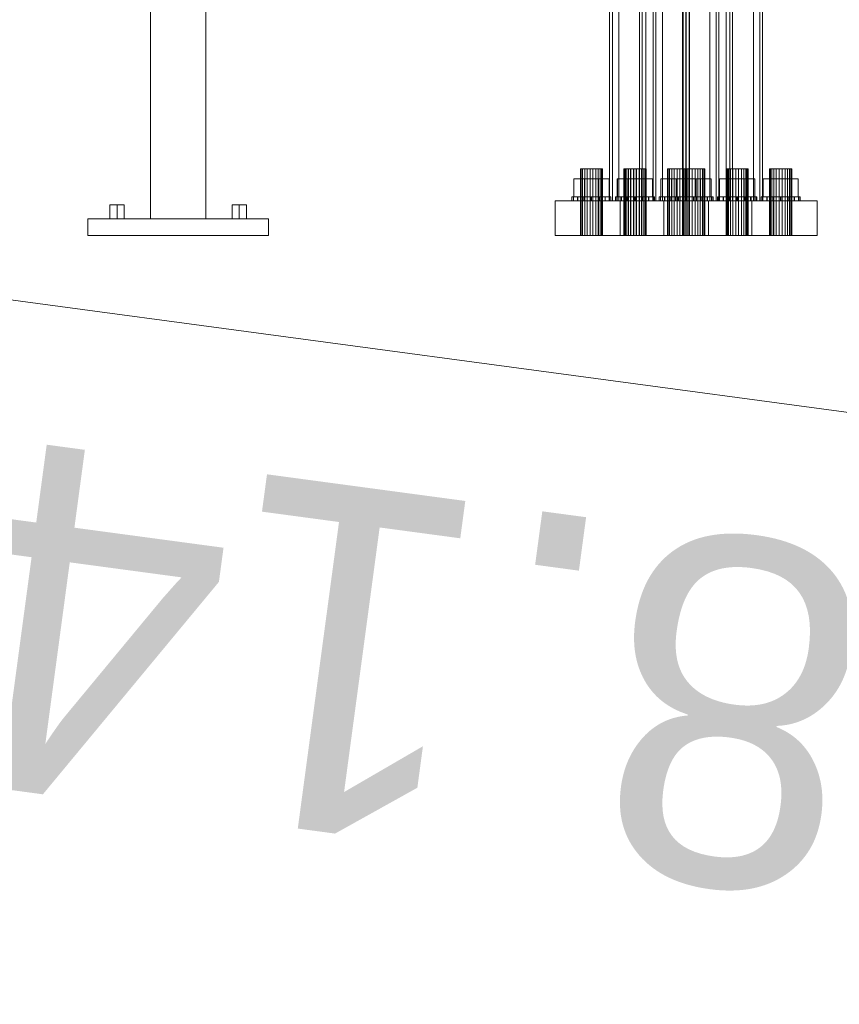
# Model space of a CAD drawing. Header units: millimetres. Extents: x -4738 to 65662, y -68080 to 6847.
# Tile 39 of 256: x -3289 to -2698, y -36554 to -35844. Entities that reach past the tile are written whole.
import ezdxf

# ---------------------------------------------------------------- set-up
doc = ezdxf.new("R2010")
doc.units = ezdxf.units.MM
for name, color, linetype, lineweight in [('COTAS_P', 1, 'Continuous', 0), ('frontal_C09', 7, 'Continuous', 0), ('frontal_C10', 7, 'Continuous', 0)]:
    doc.layers.add(name, color=color, linetype=linetype, lineweight=lineweight)
doc.dimstyles.new('R19_100', dxfattribs={"dimtxt": 250, "dimasz": 150, "dimexe": 150, "dimexo": 80, "dimgap": 100, "dimtad": 1, "dimtih": 1, "dimtoh": 1, "dimdsep": 46, "dimcen": 0.09, "dimadec": 0, "dimazin": 0, "dimtfac": 1, "dimtdec": 4, "dimtofl": 0, "dimtmove": 0, "dimatfit": 3, "dimfxl": 1, "dimtolj": 1, "dimtzin": 0, "dimarcsym": 0})

# ---------------------------------------------------------------- blocks, each defined once
blk = doc.blocks.new('DIM_R30_46')
at = {"layer": 'COTAS_P'}
for p, q in [((-4100, -35030), (-4219.91, -35921.98)), ((140, -35600), (20.09, -36491.98)), ((-4219.91, -35921.98), (-4065.25, -35897.36)), ((20.09, -36491.98), (-4219.91, -35921.98)), ((-4219.91, -35921.98), (-4077.24, -35986.56)), ((20.09, -36491.98), (-122.58, -36427.39)), ((20.09, -36491.98), (-134.57, -36516.59))]:
    blk.add_line(p, q, dxfattribs=at)
blk.add_text('4278.14 P', height=250, rotation=172.34341, dxfattribs=at).set_placement((-2113.24, -36306.08))

msp = doc.modelspace()

# ---------------------------------------------------------------- linework, layer by layer
at = {"layer": 'frontal_C09'}
for p, q in [((-3194.458, -35988), (-3194.458, -35272.815)), ((-3154.458, -35988), (-3154.458, -35278.192)), ((-3218.458, -35978), (-3223.654, -35978)), ((-3223.654, -35988), (-3223.654, -35978)), ((-3218.458, -35978), (-3213.262, -35978)), ((-3218.458, -35978), (-3218.458, -35988)), ((-3213.262, -35988), (-3213.262, -35978)), ((-3130.458, -35978), (-3135.654, -35978)), ((-3135.654, -35988), (-3135.654, -35978)), ((-3130.458, -35978), (-3125.262, -35978)), ((-3130.458, -35978), (-3130.458, -35988)), ((-3125.262, -35988), (-3125.262, -35978)), ((-3239.458, -35988), (-3109.458, -35988)), ((-3239.458, -36000), (-3239.458, -35988)), ((-3223.654, -35988), (-3218.458, -35988)), ((-3218.458, -35988), (-3213.262, -35988)), ((-3194.458, -35988), (-3154.458, -35988)), ((-3135.654, -35988), (-3130.458, -35988)), ((-3130.458, -35988), (-3125.262, -35988)), ((-3109.458, -36000), (-3109.458, -35988)), ((-3239.458, -36000), (-3109.458, -36000))]:
    msp.add_line(p, q, dxfattribs=at)
at = {"layer": 'frontal_C10'}
for p, q in [((-2832.19, -35975), (-2832.19, -35049.863)), ((-2830.236, -35049.863), (-2830.236, -35975)), ((-2825.634, -35049.863), (-2825.634, -35975)), ((-2810.699, -35975), (-2810.699, -35049.863)), ((-2808.745, -35049.863), (-2808.745, -35975)), ((-2806.096, -35975), (-2806.096, -35049.863)), ((-2779.609, -35975), (-2779.609, -35049.863)), ((-2776.96, -35049.863), (-2776.96, -35975)), ((-2775.006, -35975), (-2775.006, -35049.863)), ((-2760.071, -35049.863), (-2760.071, -35975)), ((-2755.469, -35049.863), (-2755.469, -35975)), ((-2753.515, -35975), (-2753.515, -35049.863)), ((-2863.617, -35975), (-2863.617, -35480.889)), ((-2861.664, -35480.889), (-2861.664, -35975)), ((-2857.061, -35480.889), (-2857.061, -35975)), ((-2842.126, -35975), (-2842.126, -35480.889)), ((-2840.172, -35480.889), (-2840.172, -35975)), ((-2837.524, -35975), (-2837.524, -35480.889)), ((-2811.036, -35975), (-2811.036, -35480.889)), ((-2808.387, -35480.889), (-2808.387, -35975)), ((-2806.434, -35975), (-2806.434, -35480.889)), ((-2791.499, -35480.889), (-2791.499, -35975)), ((-2786.896, -35480.889), (-2786.896, -35975)), ((-2784.943, -35975), (-2784.943, -35480.889)), ((-2884.094, -35952), (-2884.67, -35952)), ((-2884.67, -35952), (-2883.119, -35952)), ((-2884.67, -36000), (-2884.67, -35952)), ((-2881.544, -35952), (-2884.094, -35952)), ((-2884.094, -36000), (-2884.094, -35952)), ((-2883.119, -35952), (-2879.856, -35952)), ((-2883.119, -36000), (-2883.119, -35952)), ((-2877.705, -35952), (-2881.544, -35952)), ((-2881.544, -36000), (-2881.544, -35952)), ((-2879.856, -35952), (-2875.755, -35952)), ((-2879.856, -36000), (-2879.856, -35952)), ((-2873.604, -35952), (-2877.705, -35952)), ((-2877.705, -36000), (-2877.705, -35952)), ((-2875.755, -35952), (-2871.915, -35952)), ((-2875.755, -36000), (-2875.755, -35952)), ((-2870.341, -35952), (-2873.604, -35952)), ((-2873.604, -35952), (-2873.604, -36000)), ((-2871.915, -35952), (-2869.366, -35952)), ((-2871.915, -36000), (-2871.915, -35952)), ((-2868.789, -35952), (-2870.341, -35952)), ((-2870.341, -36000), (-2870.341, -35952)), ((-2869.366, -35952), (-2868.789, -35952)), ((-2869.366, -36000), (-2869.366, -35952)), ((-2868.789, -36000), (-2868.789, -35952)), ((-2852.834, -35952), (-2853.41, -35952)), ((-2853.41, -35952), (-2851.859, -35952)), ((-2853.41, -36000), (-2853.41, -35952)), ((-2852.666, -35952), (-2853.243, -35952)), ((-2853.243, -35952), (-2851.692, -35952)), ((-2853.243, -36000), (-2853.243, -35952)), ((-2850.284, -35952), (-2852.834, -35952)), ((-2852.834, -36000), (-2852.834, -35952)), ((-2850.117, -35952), (-2852.666, -35952)), ((-2852.666, -36000), (-2852.666, -35952)), ((-2851.859, -35952), (-2848.596, -35952)), ((-2851.859, -36000), (-2851.859, -35952)), ((-2851.692, -35952), (-2848.428, -35952)), ((-2851.692, -36000), (-2851.692, -35952)), ((-2846.445, -35952), (-2850.284, -35952)), ((-2850.284, -36000), (-2850.284, -35952)), ((-2846.277, -35952), (-2850.117, -35952)), ((-2850.117, -36000), (-2850.117, -35952)), ((-2848.596, -35952), (-2844.495, -35952)), ((-2848.596, -36000), (-2848.596, -35952)), ((-2848.428, -35952), (-2844.328, -35952)), ((-2848.428, -36000), (-2848.428, -35952)), ((-2842.344, -35952), (-2846.445, -35952)), ((-2846.445, -36000), (-2846.445, -35952)), ((-2842.176, -35952), (-2846.277, -35952)), ((-2846.277, -36000), (-2846.277, -35952)), ((-2844.495, -35952), (-2840.655, -35952)), ((-2844.495, -36000), (-2844.495, -35952)), ((-2844.328, -35952), (-2840.488, -35952)), ((-2844.328, -36000), (-2844.328, -35952)), ((-2839.081, -35952), (-2842.344, -35952)), ((-2842.344, -35952), (-2842.344, -36000)), ((-2838.913, -35952), (-2842.176, -35952)), ((-2842.176, -35952), (-2842.176, -36000)), ((-2840.655, -35952), (-2838.106, -35952)), ((-2840.655, -36000), (-2840.655, -35952)), ((-2840.488, -35952), (-2837.939, -35952)), ((-2840.488, -36000), (-2840.488, -35952)), ((-2837.529, -35952), (-2839.081, -35952)), ((-2839.081, -36000), (-2839.081, -35952)), ((-2837.362, -35952), (-2838.913, -35952)), ((-2838.913, -36000), (-2838.913, -35952)), ((-2838.106, -35952), (-2837.529, -35952)), ((-2838.106, -36000), (-2838.106, -35952)), ((-2837.939, -35952), (-2837.362, -35952)), ((-2837.939, -36000), (-2837.939, -35952)), ((-2837.529, -36000), (-2837.529, -35952)), ((-2837.362, -36000), (-2837.362, -35952)), ((-2821.407, -35952), (-2821.983, -35952)), ((-2821.983, -35952), (-2820.432, -35952)), ((-2821.983, -36000), (-2821.983, -35952)), ((-2818.857, -35952), (-2821.407, -35952)), ((-2821.407, -36000), (-2821.407, -35952)), ((-2820.432, -35952), (-2817.169, -35952)), ((-2820.432, -36000), (-2820.432, -35952)), ((-2815.017, -35952), (-2818.857, -35952)), ((-2818.857, -36000), (-2818.857, -35952)), ((-2817.169, -35952), (-2813.068, -35952)), ((-2817.169, -36000), (-2817.169, -35952)), ((-2810.917, -35952), (-2815.017, -35952)), ((-2815.017, -36000), (-2815.017, -35952)), ((-2813.068, -35952), (-2809.228, -35952)), ((-2813.068, -36000), (-2813.068, -35952)), ((-2810.454, -35952), (-2811.03, -35952)), ((-2811.03, -35952), (-2809.479, -35952)), ((-2811.03, -36000), (-2811.03, -35952)), ((-2807.653, -35952), (-2810.917, -35952)), ((-2810.917, -35952), (-2810.917, -36000)), ((-2807.904, -35952), (-2810.454, -35952)), ((-2810.454, -36000), (-2810.454, -35952)), ((-2809.479, -35952), (-2806.216, -35952)), ((-2809.479, -36000), (-2809.479, -35952)), ((-2809.228, -35952), (-2806.679, -35952)), ((-2809.228, -36000), (-2809.228, -35952)), ((-2804.065, -35952), (-2807.904, -35952)), ((-2807.904, -36000), (-2807.904, -35952)), ((-2806.102, -35952), (-2807.653, -35952)), ((-2807.653, -36000), (-2807.653, -35952)), ((-2806.679, -35952), (-2806.102, -35952)), ((-2806.679, -36000), (-2806.679, -35952)), ((-2806.216, -35952), (-2802.115, -35952)), ((-2806.216, -36000), (-2806.216, -35952)), ((-2806.102, -36000), (-2806.102, -35952)), ((-2799.964, -35952), (-2804.065, -35952)), ((-2804.065, -36000), (-2804.065, -35952)), ((-2802.115, -35952), (-2798.276, -35952)), ((-2802.115, -36000), (-2802.115, -35952)), ((-2796.701, -35952), (-2799.964, -35952)), ((-2799.964, -35952), (-2799.964, -36000)), ((-2798.276, -35952), (-2795.726, -35952)), ((-2798.276, -36000), (-2798.276, -35952)), ((-2795.15, -35952), (-2796.701, -35952)), ((-2796.701, -36000), (-2796.701, -35952)), ((-2795.726, -35952), (-2795.15, -35952)), ((-2795.726, -36000), (-2795.726, -35952)), ((-2795.15, -36000), (-2795.15, -35952)), ((-2779.194, -35952), (-2779.77, -35952)), ((-2779.77, -35952), (-2778.219, -35952)), ((-2779.77, -36000), (-2779.77, -35952)), ((-2779.027, -35952), (-2779.603, -35952)), ((-2779.603, -35952), (-2778.052, -35952)), ((-2779.603, -36000), (-2779.603, -35952)), ((-2776.644, -35952), (-2779.194, -35952)), ((-2779.194, -36000), (-2779.194, -35952)), ((-2776.477, -35952), (-2779.027, -35952)), ((-2779.027, -36000), (-2779.027, -35952)), ((-2778.219, -35952), (-2774.956, -35952)), ((-2778.219, -36000), (-2778.219, -35952)), ((-2778.052, -35952), (-2774.789, -35952)), ((-2778.052, -36000), (-2778.052, -35952)), ((-2772.805, -35952), (-2776.644, -35952)), ((-2776.644, -36000), (-2776.644, -35952)), ((-2772.638, -35952), (-2776.477, -35952)), ((-2776.477, -36000), (-2776.477, -35952)), ((-2774.956, -35952), (-2770.855, -35952)), ((-2774.956, -36000), (-2774.956, -35952)), ((-2774.789, -35952), (-2770.688, -35952)), ((-2774.789, -36000), (-2774.789, -35952)), ((-2768.704, -35952), (-2772.805, -35952)), ((-2772.805, -36000), (-2772.805, -35952)), ((-2768.537, -35952), (-2772.638, -35952)), ((-2772.638, -36000), (-2772.638, -35952)), ((-2770.855, -35952), (-2767.016, -35952)), ((-2770.855, -36000), (-2770.855, -35952)), ((-2770.688, -35952), (-2766.848, -35952)), ((-2770.688, -36000), (-2770.688, -35952)), ((-2765.441, -35952), (-2768.704, -35952)), ((-2768.704, -35952), (-2768.704, -36000)), ((-2765.274, -35952), (-2768.537, -35952)), ((-2768.537, -35952), (-2768.537, -36000)), ((-2767.016, -35952), (-2764.466, -35952)), ((-2767.016, -36000), (-2767.016, -35952)), ((-2766.848, -35952), (-2764.299, -35952)), ((-2766.848, -36000), (-2766.848, -35952)), ((-2763.89, -35952), (-2765.441, -35952)), ((-2765.441, -36000), (-2765.441, -35952)), ((-2763.722, -35952), (-2765.274, -35952)), ((-2765.274, -36000), (-2765.274, -35952)), ((-2764.466, -35952), (-2763.89, -35952)), ((-2764.466, -36000), (-2764.466, -35952)), ((-2764.299, -35952), (-2763.722, -35952)), ((-2764.299, -36000), (-2764.299, -35952)), ((-2763.89, -36000), (-2763.89, -35952)), ((-2763.722, -36000), (-2763.722, -35952)), ((-2747.767, -35952), (-2748.343, -35952)), ((-2748.343, -35952), (-2746.792, -35952)), ((-2748.343, -36000), (-2748.343, -35952)), ((-2745.217, -35952), (-2747.767, -35952)), ((-2747.767, -36000), (-2747.767, -35952)), ((-2746.792, -35952), (-2743.529, -35952)), ((-2746.792, -36000), (-2746.792, -35952)), ((-2741.378, -35952), (-2745.217, -35952)), ((-2745.217, -36000), (-2745.217, -35952)), ((-2743.529, -35952), (-2739.428, -35952)), ((-2743.529, -36000), (-2743.529, -35952)), ((-2737.277, -35952), (-2741.378, -35952)), ((-2741.378, -36000), (-2741.378, -35952)), ((-2739.428, -35952), (-2735.588, -35952)), ((-2739.428, -36000), (-2739.428, -35952)), ((-2734.014, -35952), (-2737.277, -35952)), ((-2737.277, -35952), (-2737.277, -36000)), ((-2735.588, -35952), (-2733.039, -35952)), ((-2735.588, -36000), (-2735.588, -35952)), ((-2732.462, -35952), (-2734.014, -35952)), ((-2734.014, -36000), (-2734.014, -35952)), ((-2733.039, -35952), (-2732.462, -35952)), ((-2733.039, -36000), (-2733.039, -35952)), ((-2732.462, -36000), (-2732.462, -35952)), ((-2884.433, -35959.2), (-2889.434, -35959.2)), ((-2889.434, -35959.2), (-2881.731, -35959.2)), ((-2889.434, -35972), (-2889.434, -35959.2)), ((-2871.728, -35959.2), (-2884.433, -35959.2)), ((-2884.433, -35972), (-2884.433, -35959.2)), ((-2881.731, -35959.2), (-2869.027, -35959.2)), ((-2881.731, -35972), (-2881.731, -35959.2)), ((-2864.025, -35959.2), (-2871.728, -35959.2)), ((-2871.728, -35959.2), (-2871.728, -35972)), ((-2869.027, -35959.2), (-2864.025, -35959.2)), ((-2869.027, -35972), (-2869.027, -35959.2)), ((-2864.025, -35972), (-2864.025, -35959.2)), ((-2853.173, -35959.2), (-2858.174, -35959.2)), ((-2858.174, -35959.2), (-2850.471, -35959.2)), ((-2858.174, -35972), (-2858.174, -35959.2)), ((-2853.006, -35959.2), (-2858.007, -35959.2)), ((-2858.007, -35959.2), (-2850.304, -35959.2)), ((-2858.007, -35972), (-2858.007, -35959.2)), ((-2840.468, -35959.2), (-2853.173, -35959.2)), ((-2853.173, -35972), (-2853.173, -35959.2)), ((-2840.301, -35959.2), (-2853.006, -35959.2)), ((-2853.006, -35972), (-2853.006, -35959.2)), ((-2850.471, -35959.2), (-2837.767, -35959.2)), ((-2850.471, -35972), (-2850.471, -35959.2)), ((-2850.304, -35959.2), (-2837.599, -35959.2)), ((-2850.304, -35972), (-2850.304, -35959.2)), ((-2832.765, -35959.2), (-2840.468, -35959.2)), ((-2840.468, -35959.2), (-2840.468, -35972)), ((-2832.598, -35959.2), (-2840.301, -35959.2)), ((-2840.301, -35959.2), (-2840.301, -35972)), ((-2837.767, -35959.2), (-2832.765, -35959.2)), ((-2837.767, -35972), (-2837.767, -35959.2)), ((-2837.599, -35959.2), (-2832.598, -35959.2)), ((-2837.599, -35972), (-2837.599, -35959.2)), ((-2832.765, -35972), (-2832.765, -35959.2)), ((-2832.598, -35972), (-2832.598, -35959.2)), ((-2821.746, -35959.2), (-2826.747, -35959.2)), ((-2826.747, -35959.2), (-2819.044, -35959.2)), ((-2826.747, -35972), (-2826.747, -35959.2)), ((-2809.041, -35959.2), (-2821.746, -35959.2)), ((-2821.746, -35972), (-2821.746, -35959.2)), ((-2819.044, -35959.2), (-2806.34, -35959.2)), ((-2819.044, -35972), (-2819.044, -35959.2)), ((-2810.793, -35959.2), (-2815.795, -35959.2)), ((-2815.795, -35959.2), (-2808.092, -35959.2)), ((-2815.795, -35972), (-2815.795, -35959.2)), ((-2798.088, -35959.2), (-2810.793, -35959.2)), ((-2810.793, -35972), (-2810.793, -35959.2)), ((-2801.338, -35959.2), (-2809.041, -35959.2)), ((-2809.041, -35959.2), (-2809.041, -35972)), ((-2808.092, -35959.2), (-2795.387, -35959.2)), ((-2808.092, -35972), (-2808.092, -35959.2)), ((-2806.34, -35959.2), (-2801.338, -35959.2)), ((-2806.34, -35972), (-2806.34, -35959.2)), ((-2801.338, -35972), (-2801.338, -35959.2)), ((-2790.385, -35959.2), (-2798.088, -35959.2)), ((-2798.088, -35959.2), (-2798.088, -35972)), ((-2795.387, -35959.2), (-2790.385, -35959.2)), ((-2795.387, -35972), (-2795.387, -35959.2)), ((-2790.385, -35972), (-2790.385, -35959.2)), ((-2779.533, -35959.2), (-2784.535, -35959.2)), ((-2784.535, -35959.2), (-2776.832, -35959.2)), ((-2784.535, -35972), (-2784.535, -35959.2)), ((-2779.366, -35959.2), (-2784.367, -35959.2)), ((-2784.367, -35959.2), (-2776.664, -35959.2)), ((-2784.367, -35972), (-2784.367, -35959.2)), ((-2766.828, -35959.2), (-2779.533, -35959.2)), ((-2779.533, -35972), (-2779.533, -35959.2)), ((-2766.661, -35959.2), (-2779.366, -35959.2)), ((-2779.366, -35972), (-2779.366, -35959.2)), ((-2776.832, -35959.2), (-2764.127, -35959.2)), ((-2776.832, -35972), (-2776.832, -35959.2)), ((-2776.664, -35959.2), (-2763.96, -35959.2)), ((-2776.664, -35972), (-2776.664, -35959.2)), ((-2759.125, -35959.2), (-2766.828, -35959.2)), ((-2766.828, -35959.2), (-2766.828, -35972)), ((-2758.958, -35959.2), (-2766.661, -35959.2)), ((-2766.661, -35959.2), (-2766.661, -35972)), ((-2764.127, -35959.2), (-2759.125, -35959.2)), ((-2764.127, -35972), (-2764.127, -35959.2)), ((-2763.96, -35959.2), (-2758.958, -35959.2)), ((-2763.96, -35972), (-2763.96, -35959.2)), ((-2759.125, -35972), (-2759.125, -35959.2)), ((-2758.958, -35972), (-2758.958, -35959.2)), ((-2748.106, -35959.2), (-2753.107, -35959.2)), ((-2753.107, -35959.2), (-2745.404, -35959.2)), ((-2753.107, -35972), (-2753.107, -35959.2)), ((-2735.401, -35959.2), (-2748.106, -35959.2)), ((-2748.106, -35972), (-2748.106, -35959.2)), ((-2745.404, -35959.2), (-2732.7, -35959.2)), ((-2745.404, -35972), (-2745.404, -35959.2)), ((-2727.698, -35959.2), (-2735.401, -35959.2)), ((-2735.401, -35959.2), (-2735.401, -35972)), ((-2732.7, -35959.2), (-2727.698, -35959.2)), ((-2732.7, -35972), (-2732.7, -35959.2)), ((-2727.698, -35972), (-2727.698, -35959.2)), ((-2856.065, -35975), (-2902.955, -35975)), ((-2902.955, -35975), (-2792.495, -35975)), ((-2902.955, -36000), (-2902.955, -35975)), ((-2889.617, -35972), (-2890.729, -35972)), ((-2890.729, -35972), (-2889.71, -35972)), ((-2890.729, -35975), (-2890.729, -35972)), ((-2889.71, -35975), (-2890.729, -35975)), ((-2890.729, -35975), (-2889.617, -35975)), ((-2889.71, -35972), (-2886.715, -35972)), ((-2889.71, -35975), (-2889.71, -35972)), ((-2886.715, -35975), (-2889.71, -35975)), ((-2886.542, -35972), (-2889.617, -35972)), ((-2889.617, -35975), (-2889.617, -35972)), ((-2889.617, -35975), (-2886.542, -35975)), ((-2881.731, -35972), (-2889.434, -35972)), ((-2889.434, -35972), (-2884.433, -35972)), ((-2886.715, -35972), (-2882.2, -35972)), ((-2886.715, -35975), (-2886.715, -35972)), ((-2882.2, -35975), (-2886.715, -35975)), ((-2881.974, -35972), (-2886.542, -35972)), ((-2886.542, -35975), (-2886.542, -35972)), ((-2886.542, -35975), (-2881.974, -35975)), ((-2884.433, -35972), (-2871.728, -35972)), ((-2882.2, -35972), (-2876.852, -35972)), ((-2882.2, -35975), (-2882.2, -35972)), ((-2876.852, -35975), (-2882.2, -35975)), ((-2876.607, -35972), (-2881.974, -35972)), ((-2881.974, -35975), (-2881.974, -35972)), ((-2881.974, -35975), (-2876.607, -35975)), ((-2869.027, -35972), (-2881.731, -35972)), ((-2876.852, -35972), (-2871.486, -35972)), ((-2876.852, -35975), (-2876.852, -35972)), ((-2871.486, -35975), (-2876.852, -35975)), ((-2871.259, -35972), (-2876.607, -35972)), ((-2876.607, -35975), (-2876.607, -35972)), ((-2876.607, -35975), (-2871.259, -35975)), ((-2871.728, -35972), (-2864.025, -35972)), ((-2824.638, -35975), (-2871.527, -35975)), ((-2871.527, -35975), (-2761.068, -35975)), ((-2871.527, -36000), (-2871.527, -35975)), ((-2871.486, -35972), (-2866.917, -35972)), ((-2871.486, -35975), (-2871.486, -35972)), ((-2866.917, -35975), (-2871.486, -35975)), ((-2866.744, -35972), (-2871.259, -35972)), ((-2871.259, -35972), (-2871.259, -35975)), ((-2871.259, -35975), (-2866.744, -35975)), ((-2864.025, -35972), (-2869.027, -35972)), ((-2866.917, -35972), (-2863.843, -35972)), ((-2866.917, -35975), (-2866.917, -35972)), ((-2863.843, -35975), (-2866.917, -35975)), ((-2863.749, -35972), (-2866.744, -35972)), ((-2866.744, -35975), (-2866.744, -35972)), ((-2866.744, -35975), (-2863.749, -35975)), ((-2863.843, -35972), (-2862.73, -35972)), ((-2863.843, -35975), (-2863.843, -35972)), ((-2862.73, -35975), (-2863.843, -35975)), ((-2862.73, -35972), (-2863.749, -35972)), ((-2863.749, -35975), (-2863.749, -35972)), ((-2863.749, -35975), (-2862.73, -35975)), ((-2808.387, -35975), (-2863.617, -35975)), ((-2863.617, -35975), (-2861.664, -35975)), ((-2862.73, -35975), (-2862.73, -35972)), ((-2861.664, -35975), (-2806.434, -35975)), ((-2857.061, -35975), (-2861.664, -35975)), ((-2861.664, -35975), (-2842.126, -35975)), ((-2858.357, -35972), (-2859.469, -35972)), ((-2859.469, -35972), (-2858.451, -35972)), ((-2859.469, -35975), (-2859.469, -35972)), ((-2858.451, -35975), (-2859.469, -35975)), ((-2859.469, -35975), (-2858.357, -35975)), ((-2858.189, -35972), (-2859.302, -35972)), ((-2859.302, -35972), (-2858.283, -35972)), ((-2859.302, -35975), (-2859.302, -35972)), ((-2858.283, -35975), (-2859.302, -35975)), ((-2859.302, -35975), (-2858.189, -35975)), ((-2858.451, -35972), (-2855.456, -35972)), ((-2858.451, -35975), (-2858.451, -35972)), ((-2855.456, -35975), (-2858.451, -35975)), ((-2855.282, -35972), (-2858.357, -35972)), ((-2858.357, -35975), (-2858.357, -35972)), ((-2858.357, -35975), (-2855.282, -35975)), ((-2858.283, -35972), (-2855.288, -35972)), ((-2858.283, -35975), (-2858.283, -35972)), ((-2855.288, -35975), (-2858.283, -35975)), ((-2855.115, -35972), (-2858.189, -35972)), ((-2858.189, -35975), (-2858.189, -35972)), ((-2858.189, -35975), (-2855.115, -35975)), ((-2850.471, -35972), (-2858.174, -35972)), ((-2858.174, -35972), (-2853.173, -35972)), ((-2850.304, -35972), (-2858.007, -35972)), ((-2858.007, -35972), (-2853.006, -35972)), ((-2837.524, -35975), (-2857.061, -35975)), ((-2745.605, -35975), (-2856.065, -35975)), ((-2856.065, -35975), (-2856.065, -36000)), ((-2855.456, -35972), (-2850.94, -35972)), ((-2855.456, -35975), (-2855.456, -35972)), ((-2850.94, -35975), (-2855.456, -35975)), ((-2855.288, -35972), (-2850.773, -35972)), ((-2855.288, -35975), (-2855.288, -35972)), ((-2850.773, -35975), (-2855.288, -35975)), ((-2850.714, -35972), (-2855.282, -35972)), ((-2855.282, -35975), (-2855.282, -35972)), ((-2855.282, -35975), (-2850.714, -35975)), ((-2850.547, -35972), (-2855.115, -35972)), ((-2855.115, -35975), (-2855.115, -35972)), ((-2855.115, -35975), (-2850.547, -35975)), ((-2853.173, -35972), (-2840.468, -35972)), ((-2853.006, -35972), (-2840.301, -35972)), ((-2850.94, -35972), (-2845.592, -35972)), ((-2850.94, -35975), (-2850.94, -35972)), ((-2845.592, -35975), (-2850.94, -35975)), ((-2850.773, -35972), (-2845.425, -35972)), ((-2850.773, -35975), (-2850.773, -35972)), ((-2845.425, -35975), (-2850.773, -35975)), ((-2845.347, -35972), (-2850.714, -35972)), ((-2850.714, -35975), (-2850.714, -35972)), ((-2850.714, -35975), (-2845.347, -35975)), ((-2845.18, -35972), (-2850.547, -35972)), ((-2850.547, -35975), (-2850.547, -35972)), ((-2850.547, -35975), (-2845.18, -35975)), ((-2837.767, -35972), (-2850.471, -35972)), ((-2837.599, -35972), (-2850.304, -35972)), ((-2845.592, -35972), (-2840.226, -35972)), ((-2845.592, -35975), (-2845.592, -35972)), ((-2840.226, -35975), (-2845.592, -35975)), ((-2845.425, -35972), (-2840.058, -35972)), ((-2845.425, -35975), (-2845.425, -35972)), ((-2840.058, -35975), (-2845.425, -35975)), ((-2839.999, -35972), (-2845.347, -35972)), ((-2845.347, -35975), (-2845.347, -35972)), ((-2845.347, -35975), (-2839.999, -35975)), ((-2839.832, -35972), (-2845.18, -35972)), ((-2845.18, -35975), (-2845.18, -35972)), ((-2845.18, -35975), (-2839.832, -35975)), ((-2786.896, -35975), (-2842.126, -35975)), ((-2842.126, -35975), (-2840.172, -35975)), ((-2842.126, -35975), (-2837.524, -35975)), ((-2840.468, -35972), (-2832.765, -35972)), ((-2840.301, -35972), (-2832.598, -35972)), ((-2840.226, -35972), (-2835.657, -35972)), ((-2840.226, -35975), (-2840.226, -35972)), ((-2835.657, -35975), (-2840.226, -35975)), ((-2840.172, -35975), (-2784.943, -35975)), ((-2840.058, -35972), (-2835.49, -35972)), ((-2840.058, -35975), (-2840.058, -35972)), ((-2835.49, -35975), (-2840.058, -35975)), ((-2835.484, -35972), (-2839.999, -35972)), ((-2839.999, -35972), (-2839.999, -35975)), ((-2839.999, -35975), (-2835.484, -35975)), ((-2835.317, -35972), (-2839.832, -35972)), ((-2839.832, -35972), (-2839.832, -35975)), ((-2839.832, -35975), (-2835.317, -35975)), ((-2832.765, -35972), (-2837.767, -35972)), ((-2832.598, -35972), (-2837.599, -35972)), ((-2835.657, -35972), (-2832.583, -35972)), ((-2835.657, -35975), (-2835.657, -35972)), ((-2832.583, -35975), (-2835.657, -35975)), ((-2835.49, -35972), (-2832.416, -35972)), ((-2835.49, -35975), (-2835.49, -35972)), ((-2832.416, -35975), (-2835.49, -35975)), ((-2832.489, -35972), (-2835.484, -35972)), ((-2835.484, -35975), (-2835.484, -35972)), ((-2835.484, -35975), (-2832.489, -35975)), ((-2832.322, -35972), (-2835.317, -35972)), ((-2835.317, -35975), (-2835.317, -35972)), ((-2835.317, -35975), (-2832.322, -35975)), ((-2832.583, -35972), (-2831.47, -35972)), ((-2832.583, -35975), (-2832.583, -35972)), ((-2831.47, -35975), (-2832.583, -35975)), ((-2831.47, -35972), (-2832.489, -35972)), ((-2832.489, -35975), (-2832.489, -35972)), ((-2832.489, -35975), (-2831.47, -35975)), ((-2832.416, -35972), (-2831.303, -35972)), ((-2832.416, -35975), (-2832.416, -35972)), ((-2831.303, -35975), (-2832.416, -35975)), ((-2831.303, -35972), (-2832.322, -35972)), ((-2832.322, -35975), (-2832.322, -35972)), ((-2832.322, -35975), (-2831.303, -35975)), ((-2776.96, -35975), (-2832.19, -35975)), ((-2832.19, -35975), (-2830.236, -35975)), ((-2831.47, -35975), (-2831.47, -35972)), ((-2831.303, -35975), (-2831.303, -35972)), ((-2830.236, -35975), (-2775.006, -35975)), ((-2825.634, -35975), (-2830.236, -35975)), ((-2830.236, -35975), (-2810.699, -35975)), ((-2826.93, -35972), (-2828.042, -35972)), ((-2828.042, -35972), (-2827.023, -35972)), ((-2828.042, -35975), (-2828.042, -35972)), ((-2827.023, -35975), (-2828.042, -35975)), ((-2828.042, -35975), (-2826.93, -35975)), ((-2827.023, -35972), (-2824.028, -35972)), ((-2827.023, -35975), (-2827.023, -35972)), ((-2824.028, -35975), (-2827.023, -35975)), ((-2823.855, -35972), (-2826.93, -35972)), ((-2826.93, -35975), (-2826.93, -35972)), ((-2826.93, -35975), (-2823.855, -35975)), ((-2819.044, -35972), (-2826.747, -35972)), ((-2826.747, -35972), (-2821.746, -35972)), ((-2806.096, -35975), (-2825.634, -35975)), ((-2714.178, -35975), (-2824.638, -35975)), ((-2824.638, -35975), (-2824.638, -36000)), ((-2824.028, -35972), (-2819.513, -35972)), ((-2824.028, -35975), (-2824.028, -35972)), ((-2819.513, -35975), (-2824.028, -35975)), ((-2819.287, -35972), (-2823.855, -35972)), ((-2823.855, -35975), (-2823.855, -35972)), ((-2823.855, -35975), (-2819.287, -35975)), ((-2821.746, -35972), (-2809.041, -35972)), ((-2819.513, -35972), (-2814.165, -35972)), ((-2819.513, -35975), (-2819.513, -35972)), ((-2814.165, -35975), (-2819.513, -35975)), ((-2813.92, -35972), (-2819.287, -35972)), ((-2819.287, -35975), (-2819.287, -35972)), ((-2819.287, -35975), (-2813.92, -35975)), ((-2806.34, -35972), (-2819.044, -35972)), ((-2815.977, -35972), (-2817.089, -35972)), ((-2817.089, -35972), (-2816.071, -35972)), ((-2817.089, -35975), (-2817.089, -35972)), ((-2816.071, -35975), (-2817.089, -35975)), ((-2817.089, -35975), (-2815.977, -35975)), ((-2816.071, -35972), (-2813.076, -35972)), ((-2816.071, -35975), (-2816.071, -35972)), ((-2813.076, -35975), (-2816.071, -35975)), ((-2812.903, -35972), (-2815.977, -35972)), ((-2815.977, -35975), (-2815.977, -35972)), ((-2815.977, -35975), (-2812.903, -35975)), ((-2808.092, -35972), (-2815.795, -35972)), ((-2815.795, -35972), (-2810.793, -35972)), ((-2814.165, -35972), (-2808.798, -35972)), ((-2814.165, -35975), (-2814.165, -35972)), ((-2808.798, -35975), (-2814.165, -35975)), ((-2808.572, -35972), (-2813.92, -35972)), ((-2813.92, -35975), (-2813.92, -35972)), ((-2813.92, -35975), (-2808.572, -35975)), ((-2813.076, -35972), (-2808.56, -35972)), ((-2813.076, -35975), (-2813.076, -35972)), ((-2808.56, -35975), (-2813.076, -35975)), ((-2808.334, -35972), (-2812.903, -35972)), ((-2812.903, -35975), (-2812.903, -35972)), ((-2812.903, -35975), (-2808.334, -35975)), ((-2806.434, -35975), (-2811.036, -35975)), ((-2811.036, -35975), (-2791.499, -35975)), ((-2810.793, -35972), (-2798.088, -35972)), ((-2755.469, -35975), (-2810.699, -35975)), ((-2810.699, -35975), (-2808.745, -35975)), ((-2810.699, -35975), (-2806.096, -35975)), ((-2809.041, -35972), (-2801.338, -35972)), ((-2808.798, -35972), (-2804.23, -35972)), ((-2808.798, -35975), (-2808.798, -35972)), ((-2804.23, -35975), (-2808.798, -35975)), ((-2808.745, -35975), (-2753.515, -35975)), ((-2804.057, -35972), (-2808.572, -35972)), ((-2808.572, -35972), (-2808.572, -35975)), ((-2808.572, -35975), (-2804.057, -35975)), ((-2808.56, -35972), (-2803.212, -35972)), ((-2808.56, -35975), (-2808.56, -35972)), ((-2803.212, -35975), (-2808.56, -35975)), ((-2806.434, -35975), (-2808.387, -35975)), ((-2802.968, -35972), (-2808.334, -35972)), ((-2808.334, -35975), (-2808.334, -35972)), ((-2808.334, -35975), (-2802.968, -35975)), ((-2795.387, -35972), (-2808.092, -35972)), ((-2786.896, -35975), (-2806.434, -35975)), ((-2801.338, -35972), (-2806.34, -35972)), ((-2804.23, -35972), (-2801.156, -35972)), ((-2804.23, -35975), (-2804.23, -35972)), ((-2801.156, -35975), (-2804.23, -35975)), ((-2801.062, -35972), (-2804.057, -35972)), ((-2804.057, -35975), (-2804.057, -35972)), ((-2804.057, -35975), (-2801.062, -35975)), ((-2803.212, -35972), (-2797.846, -35972)), ((-2803.212, -35975), (-2803.212, -35972)), ((-2797.846, -35975), (-2803.212, -35975)), ((-2797.619, -35972), (-2802.968, -35972)), ((-2802.968, -35975), (-2802.968, -35972)), ((-2802.968, -35975), (-2797.619, -35975)), ((-2801.156, -35972), (-2800.043, -35972)), ((-2801.156, -35975), (-2801.156, -35972)), ((-2800.043, -35975), (-2801.156, -35975)), ((-2800.043, -35972), (-2801.062, -35972)), ((-2801.062, -35975), (-2801.062, -35972)), ((-2801.062, -35975), (-2800.043, -35975)), ((-2800.043, -35975), (-2800.043, -35972)), ((-2798.088, -35972), (-2790.385, -35972)), ((-2797.846, -35972), (-2793.277, -35972)), ((-2797.846, -35975), (-2797.846, -35972)), ((-2793.277, -35975), (-2797.846, -35975)), ((-2793.104, -35972), (-2797.619, -35972)), ((-2797.619, -35972), (-2797.619, -35975)), ((-2797.619, -35975), (-2793.104, -35975)), ((-2790.385, -35972), (-2795.387, -35972)), ((-2793.277, -35972), (-2790.203, -35972)), ((-2793.277, -35975), (-2793.277, -35972)), ((-2790.203, -35975), (-2793.277, -35975)), ((-2790.109, -35972), (-2793.104, -35972)), ((-2793.104, -35975), (-2793.104, -35972)), ((-2793.104, -35975), (-2790.109, -35975)), ((-2792.495, -35975), (-2745.605, -35975)), ((-2792.495, -35975), (-2792.495, -36000)), ((-2791.499, -35975), (-2786.896, -35975)), ((-2790.203, -35972), (-2789.091, -35972)), ((-2790.203, -35975), (-2790.203, -35972)), ((-2789.091, -35975), (-2790.203, -35975)), ((-2789.091, -35972), (-2790.109, -35972)), ((-2790.109, -35975), (-2790.109, -35972)), ((-2790.109, -35975), (-2789.091, -35975)), ((-2789.091, -35975), (-2789.091, -35972)), ((-2784.943, -35975), (-2786.896, -35975)), ((-2784.717, -35972), (-2785.83, -35972)), ((-2785.83, -35972), (-2784.811, -35972)), ((-2785.83, -35975), (-2785.83, -35972)), ((-2784.811, -35975), (-2785.83, -35975)), ((-2785.83, -35975), (-2784.717, -35975)), ((-2784.55, -35972), (-2785.662, -35972)), ((-2785.662, -35972), (-2784.643, -35972)), ((-2785.662, -35975), (-2785.662, -35972)), ((-2784.643, -35975), (-2785.662, -35975)), ((-2785.662, -35975), (-2784.55, -35975)), ((-2784.811, -35972), (-2781.816, -35972)), ((-2784.811, -35975), (-2784.811, -35972)), ((-2781.816, -35975), (-2784.811, -35975)), ((-2781.643, -35972), (-2784.717, -35972)), ((-2784.717, -35975), (-2784.717, -35972)), ((-2784.717, -35975), (-2781.643, -35975)), ((-2784.643, -35972), (-2781.648, -35972)), ((-2784.643, -35975), (-2784.643, -35972)), ((-2781.648, -35975), (-2784.643, -35975)), ((-2781.475, -35972), (-2784.55, -35972)), ((-2784.55, -35975), (-2784.55, -35972)), ((-2784.55, -35975), (-2781.475, -35975)), ((-2776.832, -35972), (-2784.535, -35972)), ((-2784.535, -35972), (-2779.533, -35972)), ((-2776.664, -35972), (-2784.367, -35972)), ((-2784.367, -35972), (-2779.366, -35972)), ((-2781.816, -35972), (-2777.301, -35972)), ((-2781.816, -35975), (-2781.816, -35972)), ((-2777.301, -35975), (-2781.816, -35975)), ((-2781.648, -35972), (-2777.133, -35972)), ((-2781.648, -35975), (-2781.648, -35972)), ((-2777.133, -35975), (-2781.648, -35975)), ((-2777.074, -35972), (-2781.643, -35972)), ((-2781.643, -35975), (-2781.643, -35972)), ((-2781.643, -35975), (-2777.074, -35975)), ((-2776.907, -35972), (-2781.475, -35972)), ((-2781.475, -35975), (-2781.475, -35972)), ((-2781.475, -35975), (-2776.907, -35975)), ((-2775.006, -35975), (-2779.609, -35975)), ((-2779.609, -35975), (-2760.071, -35975)), ((-2779.533, -35972), (-2766.828, -35972)), ((-2779.366, -35972), (-2766.661, -35972)), ((-2777.301, -35972), (-2771.953, -35972)), ((-2777.301, -35975), (-2777.301, -35972)), ((-2771.953, -35975), (-2777.301, -35975)), ((-2777.133, -35972), (-2771.785, -35972)), ((-2777.133, -35975), (-2777.133, -35972)), ((-2771.785, -35975), (-2777.133, -35975)), ((-2771.708, -35972), (-2777.074, -35972)), ((-2777.074, -35975), (-2777.074, -35972)), ((-2777.074, -35975), (-2771.708, -35975)), ((-2775.006, -35975), (-2776.96, -35975)), ((-2771.54, -35972), (-2776.907, -35972)), ((-2776.907, -35975), (-2776.907, -35972)), ((-2776.907, -35975), (-2771.54, -35975)), ((-2764.127, -35972), (-2776.832, -35972)), ((-2763.96, -35972), (-2776.664, -35972)), ((-2755.469, -35975), (-2775.006, -35975)), ((-2771.953, -35972), (-2766.586, -35972)), ((-2771.953, -35975), (-2771.953, -35972)), ((-2766.586, -35975), (-2771.953, -35975)), ((-2771.785, -35972), (-2766.418, -35972)), ((-2771.785, -35975), (-2771.785, -35972)), ((-2766.418, -35975), (-2771.785, -35975)), ((-2766.36, -35972), (-2771.708, -35972)), ((-2771.708, -35975), (-2771.708, -35972)), ((-2771.708, -35975), (-2766.36, -35975)), ((-2766.192, -35972), (-2771.54, -35972)), ((-2771.54, -35975), (-2771.54, -35972)), ((-2771.54, -35975), (-2766.192, -35975)), ((-2766.828, -35972), (-2759.125, -35972)), ((-2766.661, -35972), (-2758.958, -35972)), ((-2766.586, -35972), (-2762.018, -35972)), ((-2766.586, -35975), (-2766.586, -35972)), ((-2762.018, -35975), (-2766.586, -35975)), ((-2766.418, -35972), (-2761.85, -35972)), ((-2766.418, -35975), (-2766.418, -35972)), ((-2761.85, -35975), (-2766.418, -35975)), ((-2761.844, -35972), (-2766.36, -35972)), ((-2766.36, -35972), (-2766.36, -35975)), ((-2766.36, -35975), (-2761.844, -35975)), ((-2761.677, -35972), (-2766.192, -35972)), ((-2766.192, -35972), (-2766.192, -35975)), ((-2766.192, -35975), (-2761.677, -35975)), ((-2759.125, -35972), (-2764.127, -35972)), ((-2758.958, -35972), (-2763.96, -35972)), ((-2762.018, -35972), (-2758.943, -35972)), ((-2762.018, -35975), (-2762.018, -35972)), ((-2758.943, -35975), (-2762.018, -35975)), ((-2761.85, -35972), (-2758.776, -35972)), ((-2761.85, -35975), (-2761.85, -35972)), ((-2758.776, -35975), (-2761.85, -35975)), ((-2758.849, -35972), (-2761.844, -35972)), ((-2761.844, -35975), (-2761.844, -35972)), ((-2761.844, -35975), (-2758.849, -35975)), ((-2758.682, -35972), (-2761.677, -35972)), ((-2761.677, -35975), (-2761.677, -35972)), ((-2761.677, -35975), (-2758.682, -35975)), ((-2761.068, -35975), (-2714.178, -35975)), ((-2761.068, -35975), (-2761.068, -36000)), ((-2760.071, -35975), (-2755.469, -35975)), ((-2758.943, -35972), (-2757.831, -35972)), ((-2758.943, -35975), (-2758.943, -35972)), ((-2757.831, -35975), (-2758.943, -35975)), ((-2757.831, -35972), (-2758.849, -35972)), ((-2758.849, -35975), (-2758.849, -35972)), ((-2758.849, -35975), (-2757.831, -35975)), ((-2758.776, -35972), (-2757.663, -35972)), ((-2758.776, -35975), (-2758.776, -35972)), ((-2757.663, -35975), (-2758.776, -35975)), ((-2757.663, -35972), (-2758.682, -35972)), ((-2758.682, -35975), (-2758.682, -35972)), ((-2758.682, -35975), (-2757.663, -35975)), ((-2757.831, -35975), (-2757.831, -35972)), ((-2757.663, -35975), (-2757.663, -35972)), ((-2753.515, -35975), (-2755.469, -35975)), ((-2753.29, -35972), (-2754.402, -35972)), ((-2754.402, -35972), (-2753.383, -35972)), ((-2754.402, -35975), (-2754.402, -35972)), ((-2753.383, -35975), (-2754.402, -35975)), ((-2754.402, -35975), (-2753.29, -35975)), ((-2753.383, -35972), (-2750.388, -35972)), ((-2753.383, -35975), (-2753.383, -35972)), ((-2750.388, -35975), (-2753.383, -35975)), ((-2750.215, -35972), (-2753.29, -35972)), ((-2753.29, -35975), (-2753.29, -35972)), ((-2753.29, -35975), (-2750.215, -35975)), ((-2745.404, -35972), (-2753.107, -35972)), ((-2753.107, -35972), (-2748.106, -35972)), ((-2750.388, -35972), (-2745.873, -35972)), ((-2750.388, -35975), (-2750.388, -35972)), ((-2745.873, -35975), (-2750.388, -35975)), ((-2745.647, -35972), (-2750.215, -35972)), ((-2750.215, -35975), (-2750.215, -35972)), ((-2750.215, -35975), (-2745.647, -35975)), ((-2748.106, -35972), (-2735.401, -35972)), ((-2745.873, -35972), (-2740.525, -35972)), ((-2745.873, -35975), (-2745.873, -35972)), ((-2740.525, -35975), (-2745.873, -35975)), ((-2740.28, -35972), (-2745.647, -35972)), ((-2745.647, -35975), (-2745.647, -35972)), ((-2745.647, -35975), (-2740.28, -35975)), ((-2745.605, -36000), (-2745.605, -35975)), ((-2732.7, -35972), (-2745.404, -35972)), ((-2740.525, -35972), (-2735.159, -35972)), ((-2740.525, -35975), (-2740.525, -35972)), ((-2735.159, -35975), (-2740.525, -35975)), ((-2734.932, -35972), (-2740.28, -35972)), ((-2740.28, -35975), (-2740.28, -35972)), ((-2740.28, -35975), (-2734.932, -35975)), ((-2735.401, -35972), (-2727.698, -35972)), ((-2735.159, -35972), (-2730.59, -35972)), ((-2735.159, -35975), (-2735.159, -35972)), ((-2730.59, -35975), (-2735.159, -35975)), ((-2730.417, -35972), (-2734.932, -35972)), ((-2734.932, -35972), (-2734.932, -35975)), ((-2734.932, -35975), (-2730.417, -35975)), ((-2727.698, -35972), (-2732.7, -35972)), ((-2730.59, -35972), (-2727.516, -35972)), ((-2730.59, -35975), (-2730.59, -35972)), ((-2727.516, -35975), (-2730.59, -35975)), ((-2727.422, -35972), (-2730.417, -35972)), ((-2730.417, -35975), (-2730.417, -35972)), ((-2730.417, -35975), (-2727.422, -35975)), ((-2727.516, -35972), (-2726.403, -35972)), ((-2727.516, -35975), (-2727.516, -35972)), ((-2726.403, -35975), (-2727.516, -35975)), ((-2726.403, -35972), (-2727.422, -35972)), ((-2727.422, -35975), (-2727.422, -35972)), ((-2727.422, -35975), (-2726.403, -35975)), ((-2726.403, -35975), (-2726.403, -35972)), ((-2714.178, -36000), (-2714.178, -35975)), ((-2792.495, -36000), (-2902.955, -36000)), ((-2902.955, -36000), (-2856.065, -36000)), ((-2883.119, -36000), (-2884.67, -36000)), ((-2884.67, -36000), (-2884.094, -36000)), ((-2884.094, -36000), (-2881.544, -36000)), ((-2879.856, -36000), (-2883.119, -36000)), ((-2881.544, -36000), (-2877.705, -36000)), ((-2875.755, -36000), (-2879.856, -36000)), ((-2877.705, -36000), (-2873.604, -36000)), ((-2871.915, -36000), (-2875.755, -36000)), ((-2873.604, -36000), (-2870.341, -36000)), ((-2869.366, -36000), (-2871.915, -36000)), ((-2761.068, -36000), (-2871.527, -36000)), ((-2871.527, -36000), (-2824.638, -36000)), ((-2870.341, -36000), (-2868.789, -36000)), ((-2868.789, -36000), (-2869.366, -36000)), ((-2856.065, -36000), (-2745.605, -36000)), ((-2851.859, -36000), (-2853.41, -36000)), ((-2853.41, -36000), (-2852.834, -36000)), ((-2851.692, -36000), (-2853.243, -36000)), ((-2853.243, -36000), (-2852.666, -36000)), ((-2852.834, -36000), (-2850.284, -36000)), ((-2852.666, -36000), (-2850.117, -36000)), ((-2848.596, -36000), (-2851.859, -36000)), ((-2848.428, -36000), (-2851.692, -36000)), ((-2850.284, -36000), (-2846.445, -36000)), ((-2850.117, -36000), (-2846.277, -36000)), ((-2844.495, -36000), (-2848.596, -36000)), ((-2844.328, -36000), (-2848.428, -36000)), ((-2846.445, -36000), (-2842.344, -36000)), ((-2846.277, -36000), (-2842.176, -36000)), ((-2840.655, -36000), (-2844.495, -36000)), ((-2840.488, -36000), (-2844.328, -36000)), ((-2842.344, -36000), (-2839.081, -36000)), ((-2842.176, -36000), (-2838.913, -36000)), ((-2838.106, -36000), (-2840.655, -36000)), ((-2837.939, -36000), (-2840.488, -36000)), ((-2839.081, -36000), (-2837.529, -36000)), ((-2838.913, -36000), (-2837.362, -36000)), ((-2837.529, -36000), (-2838.106, -36000)), ((-2837.362, -36000), (-2837.939, -36000)), ((-2824.638, -36000), (-2714.178, -36000)), ((-2820.432, -36000), (-2821.983, -36000)), ((-2821.983, -36000), (-2821.407, -36000)), ((-2821.407, -36000), (-2818.857, -36000)), ((-2817.169, -36000), (-2820.432, -36000)), ((-2818.857, -36000), (-2815.017, -36000)), ((-2813.068, -36000), (-2817.169, -36000)), ((-2815.017, -36000), (-2810.917, -36000)), ((-2809.228, -36000), (-2813.068, -36000)), ((-2809.479, -36000), (-2811.03, -36000)), ((-2811.03, -36000), (-2810.454, -36000)), ((-2810.917, -36000), (-2807.653, -36000)), ((-2810.454, -36000), (-2807.904, -36000)), ((-2806.216, -36000), (-2809.479, -36000)), ((-2806.679, -36000), (-2809.228, -36000)), ((-2807.904, -36000), (-2804.065, -36000)), ((-2807.653, -36000), (-2806.102, -36000)), ((-2806.102, -36000), (-2806.679, -36000)), ((-2802.115, -36000), (-2806.216, -36000)), ((-2804.065, -36000), (-2799.964, -36000)), ((-2798.276, -36000), (-2802.115, -36000)), ((-2799.964, -36000), (-2796.701, -36000)), ((-2795.726, -36000), (-2798.276, -36000)), ((-2796.701, -36000), (-2795.15, -36000)), ((-2795.15, -36000), (-2795.726, -36000)), ((-2745.605, -36000), (-2792.495, -36000)), ((-2778.219, -36000), (-2779.77, -36000)), ((-2779.77, -36000), (-2779.194, -36000)), ((-2778.052, -36000), (-2779.603, -36000)), ((-2779.603, -36000), (-2779.027, -36000)), ((-2779.194, -36000), (-2776.644, -36000)), ((-2779.027, -36000), (-2776.477, -36000)), ((-2774.956, -36000), (-2778.219, -36000)), ((-2774.789, -36000), (-2778.052, -36000)), ((-2776.644, -36000), (-2772.805, -36000)), ((-2776.477, -36000), (-2772.638, -36000)), ((-2770.855, -36000), (-2774.956, -36000)), ((-2770.688, -36000), (-2774.789, -36000)), ((-2772.805, -36000), (-2768.704, -36000)), ((-2772.638, -36000), (-2768.537, -36000)), ((-2767.016, -36000), (-2770.855, -36000)), ((-2766.848, -36000), (-2770.688, -36000)), ((-2768.704, -36000), (-2765.441, -36000)), ((-2768.537, -36000), (-2765.274, -36000)), ((-2764.466, -36000), (-2767.016, -36000)), ((-2764.299, -36000), (-2766.848, -36000)), ((-2765.441, -36000), (-2763.89, -36000)), ((-2765.274, -36000), (-2763.722, -36000)), ((-2763.89, -36000), (-2764.466, -36000)), ((-2763.722, -36000), (-2764.299, -36000)), ((-2714.178, -36000), (-2761.068, -36000)), ((-2746.792, -36000), (-2748.343, -36000)), ((-2748.343, -36000), (-2747.767, -36000)), ((-2747.767, -36000), (-2745.217, -36000)), ((-2743.529, -36000), (-2746.792, -36000)), ((-2745.217, -36000), (-2741.378, -36000)), ((-2739.428, -36000), (-2743.529, -36000)), ((-2741.378, -36000), (-2737.277, -36000)), ((-2735.588, -36000), (-2739.428, -36000)), ((-2737.277, -36000), (-2734.014, -36000)), ((-2733.039, -36000), (-2735.588, -36000)), ((-2734.014, -36000), (-2732.462, -36000)), ((-2732.462, -36000), (-2733.039, -36000))]:
    msp.add_line(p, q, dxfattribs=at)

# ---------------------------------------------------------------- dimensions: what is measured, and where the dimension line sits
at = {"layer": 'COTAS_P'}
dim = msp.add_aligned_dim(p1=(140, -35600), p2=(-4100, -35030), distance=900, text='<> P', dimstyle='R19_100', dxfattribs=at)
dim.commit()
dim.dimension.update_dxf_attribs({"geometry": 'DIM_R30_46', "text_midpoint": (-2099.912, -36206.976)})

doc.saveas('drawing.dxf')
